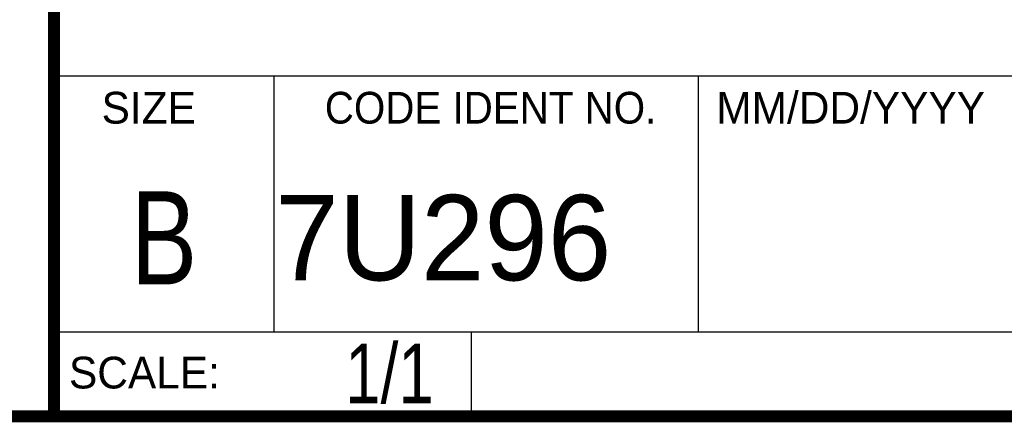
# Model space of a CAD drawing. Header units: inches. Extents: x 0.2 to 16.8, y 0.1 to 10.8.
# Tile 4 of 11: x 13.008 to 14.66, y 0.249 to 0.924. Entities that reach past the tile are written whole.
import ezdxf
from ezdxf.enums import TextEntityAlignment as Align

# ---------------------------------------------------------------- set-up
doc = ezdxf.new("R2010")
doc.units = ezdxf.units.IN
doc.header["$LTSCALE"] = 0.935
doc.header["$MEASUREMENT"] = 0
doc.layers.get('0').update_dxf_attribs({"linetype": 'CONTINUOUS'})
doc.styles.get("Standard").update_dxf_attribs({"font": 'txt', "width": 0.8})

msp = doc.modelspace()

# ---------------------------------------------------------------- linework, layer by layer
at = {"color": 2, "linetype": 'CONTINUOUS'}
for p, q in [((13.0652, 1.9695), (13.0652, 0.2605)), ((13.0652, 0.8295), (16.745, 0.8295)), ((13.434, 0.8295), (13.434, 0.4005)), ((14.146, 0.8295), (14.146, 0.4005)), ((13.0652, 0.4005), (16.745, 0.4005)), ((13.765, 0.4005), (13.765, 0.2605)), ((13.0652, 0.2605), (16.745, 0.2605))]:
    msp.add_line(p, q, dxfattribs=at)
at = {"color": 7, "linetype": 'CONTINUOUS', "const_width": 0.02}
for points in [[(13.0653, 1.9707), (13.0653, 0.2586)], [(0.25, 0.2586), (16.75, 0.2586)]]:
    msp.add_lwpolyline(points, dxfattribs=at)

# ---------------------------------------------------------------- texts
at = {"color": 2, "linetype": 'CONTINUOUS'}
for s, p in [('SIZE', (13.1451, 0.7494)), ('MM/DD/YYYY', (14.1765, 0.7494)), ('SCALE:', (13.0904, 0.3053))]:
    msp.add_text(s, height=0.05325, dxfattribs=at).set_placement(p)
at = {"color": 2, "linetype": 'CONTINUOUS', "width": 0.95}
msp.add_text('CODE IDENT NO.', height=0.053254, dxfattribs=at).set_placement((13.7978, 0.7494), align=Align.CENTER)
at = {"color": 7, "linetype": 'CONTINUOUS', "width": 0.8}
msp.add_text('B', height=0.1562, dxfattribs=at).set_placement((13.2497, 0.4798), align=Align.CENTER)
at = {"color": 7, "linetype": 'CONTINUOUS'}
msp.add_text('7U296', height=0.14316, dxfattribs=at).set_placement((13.4363, 0.4866))
at = {"color": 7, "linetype": 'CONTINUOUS', "width": 0.8}
msp.add_text('1/1', height=0.1, dxfattribs=at).set_placement((13.7025, 0.2805), align=Align.RIGHT)

doc.saveas('drawing.dxf')
